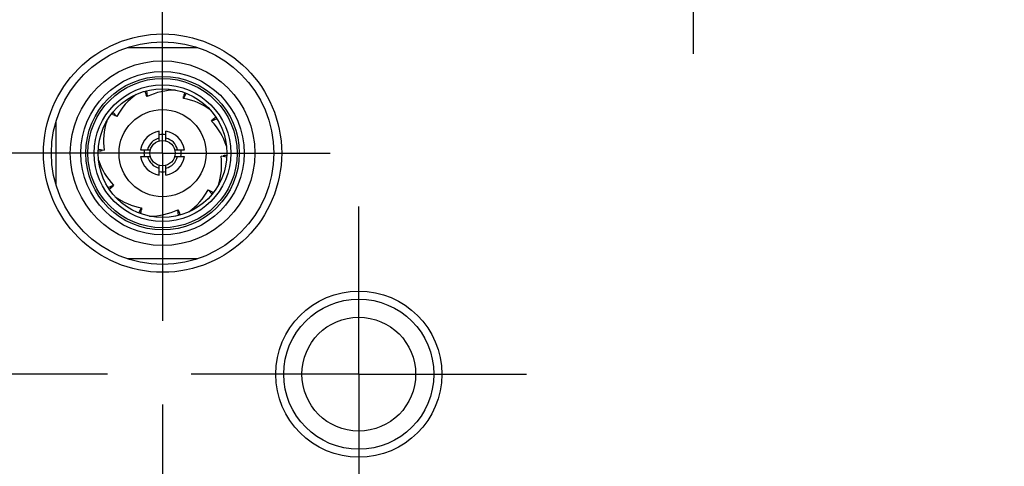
# Model space of a CAD drawing. Header units: inches. Extents: x 0.2 to 16.8, y 0.2 to 10.8.
# Tile 8 of 19: x 5.198 to 5.933, y 6.034 to 6.367. Entities that reach past the tile are written whole.
import ezdxf

# ---------------------------------------------------------------- set-up
doc = ezdxf.new("R2010")
doc.units = ezdxf.units.IN
doc.header["$LTSCALE"] = 0.935
doc.header["$MEASUREMENT"] = 0
doc.linetypes.add('CENTER', pattern=[0.6, 0.375, -0.075, 0.075, -0.075])
doc.layers.get('0').update_dxf_attribs({"linetype": 'CONTINUOUS'})
doc.layers.add('02___PRT_ALL_AXES', color=7, linetype='CONTINUOUS')
doc.layers.add('DIMENSIONS', color=7, linetype='CONTINUOUS')
doc.styles.get("Standard").update_dxf_attribs({"font": 'txt', "width": 0.8})
doc.dimstyles.new('DIMSTYLE_1', dxfattribs={"dimtxt": 0.125, "dimasz": 0.18, "dimexe": 0.125, "dimexo": 0.0625, "dimgap": 0.03125, "dimtad": 0, "dimtih": 1, "dimtoh": 1, "dimzin": 4, "dimdsep": 46, "dimtxsty": 'STANDARD', "dimblk": '_FILLED', "dimblk1": '_FILLED', "dimblk2": '_FILLED', "dimcen": 0.09, "dimadec": 0, "dimazin": 0, "dimtp": 0.01, "dimtm": 0.01, "dimtfac": 1, "dimtofl": 0, "dimtmove": 0, "dimatfit": 3, "dimldrblk": '_FILLED', "dimfxl": 1, "dimtolj": 1, "dimtzin": 4, "dimarcsym": 0})

# ---------------------------------------------------------------- blocks, each defined once
blk = doc.blocks.new('*D2')
at = {"layer": 'DIMENSIONS', "color": 2, "linetype": 'CONTINUOUS'}
blk.add_line((5.2636, 6.10247), (4.70752, 6.10247), dxfattribs=at)
at = {"layer": 'DIMENSIONS', "color": 2, "linetype": 'CONTINUOUS', "insert": (4.64502, 6.16497), "char_height": 0.125, "width": 1.125, "attachment_point": 3, "line_spacing_factor": 0.9}
blk.add_mtext('2.36{\\Ftxt.shx;\\W1.000000;\\H0.125000; }[59.8]', dxfattribs=at)
blk = doc.blocks.new('_FILLED')
at = {"color": 0, "linetype": 'BYBLOCK'}
blk.add_solid([(0, 0), (-1, 0.1736), (-1, -0.1736)], dxfattribs=at)
blk = doc.blocks.new('*D6')
at = {"layer": 'DIMENSIONS', "color": 2, "linetype": 'CONTINUOUS'}
blk.add_line((5.25142, 8.56786), (4.70752, 8.56786), dxfattribs=at)
at = {"layer": 'DIMENSIONS', "color": 2, "linetype": 'CONTINUOUS', "insert": (4.64502, 8.63036), "char_height": 0.125, "width": 1.525, "attachment_point": 3, "line_spacing_factor": 0.9}
blk.add_mtext('2X 4.82{\\Ftxt.shx;\\W1.000000;\\H0.125000; }[122.5]', dxfattribs=at)
blk = doc.blocks.new('*D12')
at = {"layer": 'DIMENSIONS', "color": 2, "linetype": 'CONTINUOUS'}
blk.add_line((5.88837, 6.46646), (7.18129, 6.46646), dxfattribs=at)
at = {"layer": 'DIMENSIONS', "color": 2, "linetype": 'CONTINUOUS', "insert": (7.24379, 6.52896), "char_height": 0.125, "width": 1.125, "attachment_point": 1, "line_spacing_factor": 0.9}
blk.add_mtext('2.72{\\Ftxt.shx;\\W1.000000;\\H0.125000; }[69.1]', dxfattribs=at)
blk = doc.blocks.new('*D13')
at = {"layer": 'DIMENSIONS', "color": 2, "linetype": 'CONTINUOUS'}
blk.add_line((5.88837, 6.81646), (7.18129, 6.81646), dxfattribs=at)
at = {"layer": 'DIMENSIONS', "color": 2, "linetype": 'CONTINUOUS', "insert": (7.24379, 6.87896), "char_height": 0.125, "width": 0.925, "attachment_point": 1, "line_spacing_factor": 0.9}
blk.add_mtext('3.07{\\Ftxt.shx;\\W1.000000;\\H0.125000; }[78]', dxfattribs=at)
blk = doc.blocks.new('*D14')
at = {"layer": 'DIMENSIONS', "color": 2, "linetype": 'CONTINUOUS'}
blk.add_line((5.88837, 7.16646), (7.18129, 7.16646), dxfattribs=at)
at = {"layer": 'DIMENSIONS', "color": 2, "linetype": 'CONTINUOUS', "insert": (7.24379, 7.22896), "char_height": 0.125, "width": 1.125, "attachment_point": 1, "line_spacing_factor": 0.9}
blk.add_mtext('3.42{\\Ftxt.shx;\\W1.000000;\\H0.125000; }[86.9]', dxfattribs=at)
blk = doc.blocks.new('*D15')
at = {"layer": 'DIMENSIONS', "color": 2, "linetype": 'CONTINUOUS'}
blk.add_line((5.88837, 7.51646), (7.18129, 7.51646), dxfattribs=at)
at = {"layer": 'DIMENSIONS', "color": 2, "linetype": 'CONTINUOUS', "insert": (7.24379, 7.57896), "char_height": 0.125, "width": 1.125, "attachment_point": 1, "line_spacing_factor": 0.9}
blk.add_mtext('3.77{\\Ftxt.shx;\\W1.000000;\\H0.125000; }[95.7]', dxfattribs=at)
blk = doc.blocks.new('*D26')
at = {"layer": 'DIMENSIONS', "color": 2, "linetype": 'CONTINUOUS'}
blk.add_line((5.30474, 6.07975), (5.30474, 3.08915), dxfattribs=at)
at = {"layer": 'DIMENSIONS', "color": 2, "linetype": 'CONTINUOUS', "insert": (5.24224, 3.02665), "char_height": 0.125, "width": 1.225, "attachment_point": 3, "rotation": 90, "line_spacing_factor": 0.9}
blk.add_mtext('3X .13{\\Ftxt.shx;\\W1.000000;\\H0.125000; }[3.4]', dxfattribs=at)

msp = doc.modelspace()

# ---------------------------------------------------------------- linework, layer by layer
at = {"color": 7, "linetype": 'CONTINUOUS'}
for p, q in [((5.27858, 6.34609), (5.3309, 6.34609)), ((5.29179, 6.31359), (5.29178, 6.31249)), ((5.29281, 6.31388), (5.29333, 6.30954)), ((5.29333, 6.30954), (5.29257, 6.31089)), ((5.32242, 6.31198), (5.32031, 6.30817)), ((5.32031, 6.30817), (5.32048, 6.30971)), ((5.32145, 6.31237), (5.32078, 6.31147)), ((5.26708, 6.29716), (5.26772, 6.29626)), ((5.26773, 6.29799), (5.27071, 6.29479)), ((5.27071, 6.29479), (5.2693, 6.29543)), ((5.34529, 6.29305), (5.34133, 6.29121)), ((5.34133, 6.29121), (5.34237, 6.29236)), ((5.3447, 6.29393), (5.34365, 6.2936)), ((5.22519, 6.29097), (5.22519, 6.24373)), ((5.30216, 6.27644), (5.30216, 6.28368)), ((5.30728, 6.27644), (5.30728, 6.28368)), ((5.25673, 6.26935), (5.25779, 6.26899)), ((5.2568, 6.2704), (5.26107, 6.26956)), ((5.26107, 6.26956), (5.25955, 6.26925)), ((5.28838, 6.26991), (5.29562, 6.26991)), ((5.31381, 6.26991), (5.32105, 6.26991)), ((5.28838, 6.26479), (5.29562, 6.26479)), ((5.31381, 6.26479), (5.32105, 6.26479)), ((5.34836, 6.26514), (5.34988, 6.26545)), ((5.35263, 6.2643), (5.34836, 6.26514)), ((5.3527, 6.26535), (5.35164, 6.2657)), ((5.30216, 6.25101), (5.30216, 6.25825)), ((5.30728, 6.25101), (5.30728, 6.25825)), ((5.26414, 6.24164), (5.26811, 6.24348)), ((5.26473, 6.24077), (5.26578, 6.2411)), ((5.26811, 6.24348), (5.26706, 6.24234)), ((5.3417, 6.23671), (5.33873, 6.2399)), ((5.33873, 6.2399), (5.34014, 6.23926)), ((5.34235, 6.23754), (5.34171, 6.23843)), ((5.28701, 6.22271), (5.28913, 6.22652)), ((5.28913, 6.22652), (5.28895, 6.22498)), ((5.31663, 6.22082), (5.3161, 6.22516)), ((5.3161, 6.22516), (5.31686, 6.22381)), ((5.28798, 6.22233), (5.28865, 6.22323)), ((5.31764, 6.22111), (5.31765, 6.22221)), ((5.33091, 6.18861), (5.27857, 6.18861))]:
    msp.add_line(p, q, dxfattribs=at)
for centre, radius in [((5.30474, 6.26735), 0.0889), ((5.30474, 6.26735), 0.083), ((5.30472, 6.26735), 0.0689), ((5.30472, 6.26735), 0.06101), ((5.30472, 6.26735), 0.05728), ((5.30472, 6.26735), 0.05571), ((5.30472, 6.26735), 0.05098), ((5.30472, 6.26735), 0.04803), ((5.30472, 6.26735), 0.03248), ((5.30472, 6.26735), 0.00945), ((5.4512, 6.10247), 0.062), ((5.4512, 6.10247), 0.056), ((5.4512, 6.10247), 0.04245)]:
    msp.add_circle(centre, radius, dxfattribs=at)
for centre, radius, start, end in [((5.31429, 6.26632), 0.04803, 89.73334, 115.872), ((5.31307, 6.27215), 0.04803, 125.7467, 151.872), ((5.39374, 6.36179), 0.11326, 205.80786, 206.70955), ((5.31186, 6.26089), 0.04803, 53.69457, 79.872), ((5.43228, 6.29142), 0.11328, 169.80796, 170.70945), ((5.30865, 6.27614), 0.04803, 161.75139, 187.872), ((5.32232, 6.39819), 0.11563, 241.82066, 242.70377), ((5.3067, 6.25792), 0.04803, 17.7728, 43.872), ((5.42371, 6.21017), 0.11563, 133.82066, 134.70377), ((5.30472, 6.26735), 0.01654, 98.90299, 171.09701), ((5.30472, 6.26735), 0.01654, 8.90299, 81.09701), ((5.30472, 6.26735), 0.01388, 79.37401, 100.62599), ((5.24205, 6.38355), 0.11563, 277.82066, 278.70377), ((5.30472, 6.26735), 0.01388, 169.37401, 190.62599), ((5.30472, 6.26735), 0.01388, 349.37401, 10.62599), ((5.30273, 6.27677), 0.04803, 197.7728, 223.872), ((5.30472, 6.26735), 0.01654, 188.90299, 261.09701), ((5.30472, 6.26735), 0.01654, 278.90299, 351.09701), ((5.30078, 6.25856), 0.04803, 341.75139, 7.872), ((5.36738, 6.15115), 0.11563, 97.82066, 98.70377), ((5.30472, 6.26735), 0.01388, 259.37401, 280.62599), ((5.18572, 6.32452), 0.11563, 313.82066, 314.70377), ((5.29636, 6.26255), 0.04803, 305.7467, 331.872), ((5.29757, 6.27381), 0.04803, 233.69457, 259.872), ((5.28711, 6.13651), 0.11563, 61.82066, 62.70377), ((5.17715, 6.24327), 0.11328, 349.80796, 350.70945), ((5.29514, 6.26838), 0.04803, 269.72281, 295.872), ((5.21357, 6.17185), 0.11563, 25.82066, 26.70377)]:
    msp.add_arc(centre, radius, start, end, dxfattribs=at)
at = {"color": 9, "linetype": 'CONTINUOUS'}
for start, end in [(102.95219, 167.04781), (12.95219, 77.04781), (192.95219, 257.04781), (282.95219, 347.04781)]:
    msp.add_arc((5.30472, 6.26735), 0.01142, start, end, dxfattribs=at)
at = {"layer": '02___PRT_ALL_AXES', "color": 7, "linetype": 'CENTER'}
for p, q in [((5.70077, 6.46646), (5.70077, 6.34136)), ((5.30474, 6.26735), (5.30474, 6.39245)), ((5.30474, 6.26735), (5.17964, 6.26735)), ((5.30474, 6.26735), (5.30474, 6.14225)), ((5.30474, 6.26735), (5.42984, 6.26735)), ((5.4512, 6.10247), (5.4512, 6.22757)), ((5.4512, 6.10247), (5.3261, 6.10247)), ((5.4512, 6.10247), (5.4512, 5.97737)), ((5.4512, 6.10247), (5.5763, 6.10247))]:
    msp.add_line(p, q, dxfattribs=at)

# ---------------------------------------------------------------- dimensions: what is measured, and where the dimension line sits
at = {"layer": 'DIMENSIONS', "color": 2, "linetype": 'CONTINUOUS'}
for feature_location, offset, dtype, origin, text, picture, middle in [((5.25142, 8.56786), (-0.5439, 0), 0, (5.31392, 3.74695), '2X <>', '*D6', (3.88252, 8.56786)), ((5.30474, 6.07975), (0, -2.9906), 1, (5.43902, 6.14225), '3X <>', '*D26', (5.30474, 2.41415))]:
    dim = msp.add_ordinate_dim(feature_location=feature_location, offset=offset, dtype=dtype, origin=origin, text=text, dimstyle='DIMSTYLE_1', dxfattribs=at)
    dim.commit()
    dim.dimension.update_dxf_attribs({"geometry": picture, "text_midpoint": middle})
for feature_location, offset, origin, picture, middle in [((5.88837, 7.51646), (1.29291, 0), (5.82587, 3.74695), '*D15', (7.80629, 7.51646)), ((5.88837, 7.16646), (1.29291, 0), (5.82587, 3.74695), '*D14', (7.80629, 7.16646)), ((5.88837, 6.81646), (1.29291, 0), (5.82587, 3.74695), '*D13', (7.70629, 6.81646)), ((5.88837, 6.46646), (1.29291, 0), (5.82587, 3.74695), '*D12', (7.80629, 6.46646)), ((5.2636, 6.10247), (-0.55608, 0), (5.3261, 3.74695), '*D2', (4.08252, 6.10247))]:
    dim = msp.add_ordinate_dim(feature_location=feature_location, offset=offset, dtype=0, origin=origin, dimstyle='DIMSTYLE_1', dxfattribs=at)
    dim.commit()
    dim.dimension.update_dxf_attribs({"geometry": picture, "text_midpoint": middle})

doc.saveas('drawing.dxf')
